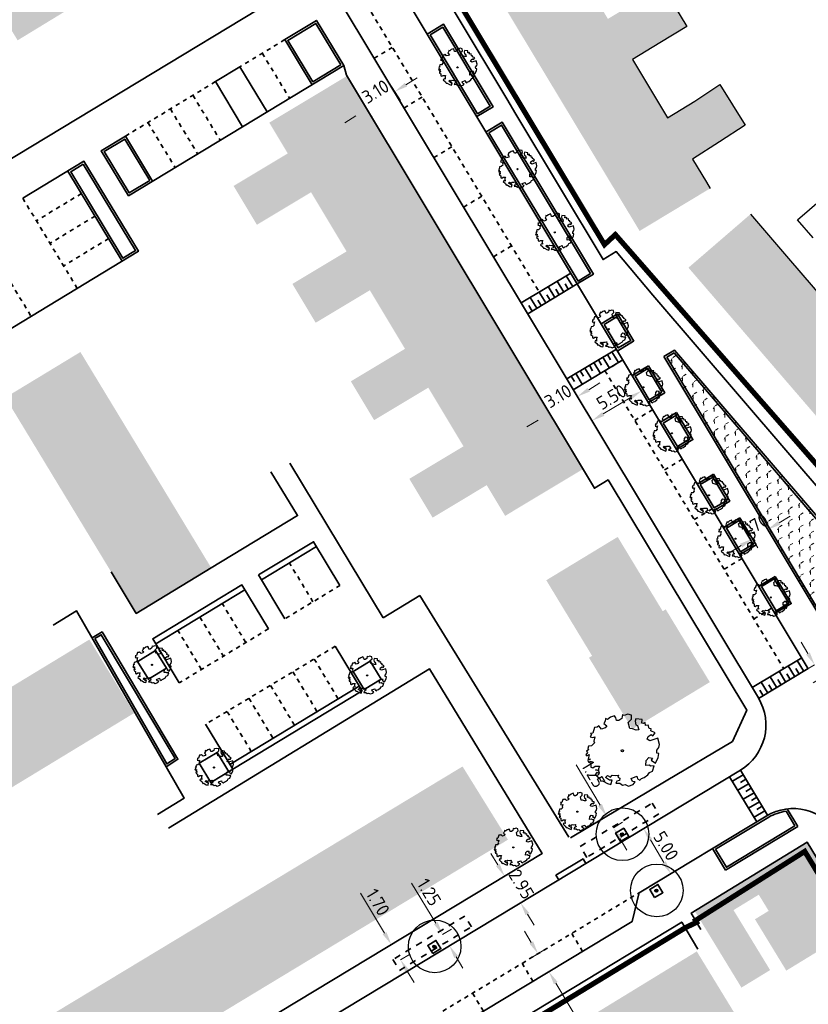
# Model space of a CAD drawing. Header units: metres. Extents: x 133860 to 134314, y 432787 to 433419.
# Tile 5 of 25: x 134180 to 134255, y 432885 to 432979. Entities that reach past the tile are written whole.
import ezdxf

# ---------------------------------------------------------------- set-up
doc = ezdxf.new("R2010")
doc.units = ezdxf.units.M
doc.linetypes.add('ACAD_ISO02W100', pattern=[15, 12, -3])
doc.linetypes.add('XX-HIDDEN', pattern=[4, 2, -2])
doc.layers.get('DEFPOINTS').update_dxf_attribs({"color": 201, "lineweight": 0})
for name, color, linetype in [('4101', 8, 'Continuous'), ('4102', 8, 'Continuous'), ('4111', 8, 'Continuous'), ('B-XX-AL-ARC-bebouwing', 254, 'Continuous')]:
    doc.layers.add(name, color=color, linetype=linetype)
for name, color, linetype, lineweight in [('B-WE-GR-BOOM-S', 90, 'Continuous', 25), ('B-WE-KG-WERKGRENS-G', 7, 'XX-WERKGRENS', 35), ('N-XX-GR-BEPLANTING-A-200', 92, 'Continuous', 18), ('N-XX-GR-BOOM-S', 90, 'Continuous', 25), ('N-XX-GR-HAAG-G', 90, 'GR-HAAG1', 35), ('N-XX-VH-KANTOPSLUITING_ACHTERKANTBAND-G', 50, 'Continuous', 35), ('N-XX-VH-MATERIAALGRENS-G', 7, 'XX-HIDDEN', 35), ('X-XX-AL-M', 7, 'Continuous', 18)]:
    doc.layers.add(name, color=color, linetype=linetype, lineweight=lineweight)
doc.styles.add('NLCS-ISO-M500-T25', font='NLCS-ISO.ttf', dxfattribs={"height": 1.25})
doc.linetypes.add('GR-HAAG1', pattern='A,6,[176,NLCS.shx,S=0.125,R=0,X=0,Y=0],-2', length=8)
doc.linetypes.add('XX-WERKGRENS', pattern='A,0,[137,NLCS.SHX,S=0.5,R=0,X=0,Y=0],-30', length=30)
doc.dimstyles.new('NLCS-M500-T25-PIJL_L2_H1', dxfattribs={"dimscale": 0.5, "dimtxt": 2.5, "dimasz": 2.5, "dimexe": 2, "dimexo": 2, "dimgap": 0.7, "dimtad": 1, "dimzin": 0, "dimdsep": 46, "dimtxsty": 'NLCS-ISO-M500-T25', "dimcen": 2.5, "dimdle": 2, "dimclrd": 256, "dimclre": 256, "dimclrt": 7, "dimadec": 1, "dimazin": 0, "dimtfac": 1, "dimtdec": 3, "dimtofl": 0, "dimtmove": 0, "dimatfit": 3, "dimfxl": 2, "dimfxlon": 1, "dimtfillclr": 256, "dimtolj": 1, "dimtzin": 0, "dimlwd": -1, "dimlwe": -1, "dimarcsym": 0})

# ---------------------------------------------------------------- blocks, each defined once
blk = doc.blocks.new('*D88')
at = {"layer": 'DEFPOINTS', "color": 0, "transparency": 16777216}
for p in [(134228.227, 432888.973), (134230.773, 432888.173), (134229.26, 432887.26)]:
    blk.add_point(p, dxfattribs=at)
at = {"layer": 'X-XX-AL-M', "transparency": 16777216}
for p, q in [((134229.095, 432890.956), (134228.45, 432892.027)), ((134229.084, 432889.49), (134230.597, 432890.402)), ((134230.116, 432887.777), (134231.63, 432888.689)), ((134231.418, 432887.102), (134235.628, 432880.12))]:
    blk.add_line(p, q, dxfattribs=at)
for points in [[(134229.274, 432891.064), (134228.917, 432890.848), (134229.741, 432889.885)], [(134231.597, 432887.21), (134231.24, 432886.995), (134230.773, 432888.173)]]:
    blk.add_solid(points, dxfattribs=at)
at = {"layer": 'X-XX-AL-M', "color": 7, "transparency": 16777216, "insert": (134235.572, 432882.1), "char_height": 1.25, "attachment_point": 5, "rotation": 301.08305, "style": 'NLCS-ISO-M500-T25'}
blk.add_mtext('\\A1;2.00', dxfattribs=at)
blk = doc.blocks.new('*D89')
at = {"layer": 'DEFPOINTS', "color": 0, "transparency": 16777216}
for p in [(134226.169, 432897.015), (134226.558, 432897.25), (134227.692, 432894.489)]:
    blk.add_point(p, dxfattribs=at)
at = {"layer": 'X-XX-AL-M', "transparency": 16777216}
for p, q in [((134225.913, 432898.32), (134225.267, 432899.391)), ((134226.558, 432897.25), (134227.414, 432897.766)), ((134228.081, 432894.723), (134228.937, 432895.24)), ((134228.726, 432893.653), (134229.372, 432892.582))]:
    blk.add_line(p, q, dxfattribs=at)
for points in [[(134226.091, 432898.428), (134225.734, 432898.213), (134226.558, 432897.25)], [(134228.905, 432893.76), (134228.548, 432893.545), (134228.081, 432894.723)]]:
    blk.add_solid(points, dxfattribs=at)
at = {"layer": 'X-XX-AL-M', "color": 7, "transparency": 16777216, "insert": (134228.155, 432896.49), "char_height": 1.25, "attachment_point": 5, "rotation": 301.08302, "style": 'NLCS-ISO-M500-T25'}
blk.add_mtext('\\A1;2.95', dxfattribs=at)
blk = doc.blocks.new('*D90')
at = {"layer": 'DEFPOINTS', "color": 0, "transparency": 16777216}
for p in [(134237.348, 432900.31), (134242.352, 432897.488), (134239.929, 432896.028)]:
    blk.add_point(p, dxfattribs=at)
at = {"layer": 'X-XX-AL-M', "transparency": 16777216}
for p, q in [((134238.914, 432901.254), (134240.627, 432902.286)), ((134240.416, 432900.7), (134241.706, 432898.558)), ((134241.495, 432896.972), (134243.208, 432898.004))]:
    blk.add_line(p, q, dxfattribs=at)
for points in [[(134240.594, 432900.807), (134240.237, 432900.592), (134239.77, 432901.77)], [(134241.885, 432898.666), (134241.528, 432898.451), (134242.352, 432897.488)]]:
    blk.add_solid(points, dxfattribs=at)
at = {"layer": 'X-XX-AL-M', "color": 7, "transparency": 16777216, "insert": (134241.902, 432900.122), "char_height": 1.25, "attachment_point": 5, "rotation": 301.08321, "style": 'NLCS-ISO-M500-T25'}
blk.add_mtext('\\A1;5.00', dxfattribs=at)
blk = doc.blocks.new('SGR-BOOM_06')
at = {"linetype": 'Continuous', "flags": 128}
blk.add_lwpolyline([(2.7, 3.52), (2.53, 3.94), (2.2, 4.06), (1.94, 4.52), (1.27, 4.69), (0.86, 4.52), (1.11, 4.27), (1.06, 3.81), (0.23, 3.98), (0.35, 4.32), (0.18, 4.69), (-0.15, 4.61), (-0.49, 4.69), (-1.15, 4.65), (-1.49, 4.48), (-1.95, 4.57), (-2.54, 4.11), (-2.12, 3.9), (-1.99, 3.64), (-1.58, 3.44), (-1.99, 2.89), (-2.54, 2.77), (-2.92, 3.1), (-2.62, 3.22), (-2.87, 3.86), (-3.63, 3.43), (-4, 3.02), (-3.79, 2.85), (-4, 2.51), (-4.42, 2.35), (-4.72, 2.05), (-5.01, 1.21), (-3.88, 0.92), (-3.71, 0.54), (-4, 0.29), (-4.51, 0.29), (-4.6, 0.56), (-5.09, 0.38), (-4.76, -0.17), (-4.93, -0.38), (-4.72, -0.54), (-4.88, -1.01), (-4.53, -1.18), (-4.72, -1.55), (-4.42, -1.59), (-4.29, -1.71), (-4.62, -2.11), (-3.92, -2.68), (-3.67, -2.43), (-3.46, -1.97), (-3.63, -1.76), (-3.42, -1.17), (-3.12, -1.34), (-2.79, -1.76), (-2.5, -2.01), (-2.79, -2.81), (-3.42, -2.93), (-3.67, -3.39), (-3.33, -3.77), (-2.83, -3.9), (-2.77, -4.02), (-2.71, -4.15), (-2.33, -3.73), (-1.83, -3.73), (-1.57, -3.9), (-1.7, -4.27), (-1.7, -4.61), (-1.15, -4.74), (-0.61, -4.69), (-0.49, -4.94), (-0.23, -4.65), (0.1, -4.48), (-0.06, -4.01), (0.27, -3.9), (0.77, -4.02), (0.86, -4.61), (1.15, -4.57), (1.44, -4.74), (2.07, -4.23), (2.37, -4.36), (2.32, -4.15), (2.66, -3.98), (2.41, -3.73), (2.11, -3.64), (2.57, -3.23), (2.62, -2.98), (3.16, -2.85), (3.54, -3.06), (3.79, -2.81), (3.77, -2.63), (4.12, -2.63), (4.12, -2.39), (4.46, -2.26), (4.46, -2.05), (4.08, -2.05), (4.54, -1.59), (4.25, -1.42), (4.63, -1.55), (4.75, -1.26), (4.54, -0.92), (4.84, -0.46), (4.67, -0.25), (4.25, -0.25), (3.75, 0.08), (4.08, 0.29), (4.38, 0.84), (4.54, 0.59), (4.88, 0.71), (4.67, 1.43), (4.71, 1.89), (4.5, 1.97), (4.16, 2.64), (3.83, 3.01), (3.37, 2.6), (3.66, 2.43), (3.91, 1.8), (3.54, 1.72), (3.33, 2.14), (2.99, 2.05), (2.66, 2.31), (2.24, 2.51), (2.45, 2.68), (2.32, 2.93), (2.53, 3.18), (2.87, 3.06), (3.16, 3.23)], close=True, dxfattribs=at)
blk.add_circle((0, 0), 0.15)
blk = doc.blocks.new('SGR-BOOM_KROON-SO')
at = {"ltscale": 0.1}
h = blk.add_hatch(color=256, dxfattribs=at)
edge = h.paths.add_edge_path()
edge.add_arc((0, 0), 0.15, 0, 360)
for radius in [2.5, 0.045]:
    blk.add_circle((0.04, 0.02), radius)
blk.add_circle((0, 0), 0.15, dxfattribs=at)
blk = doc.blocks.new('*D100')
at = {"layer": 'DEFPOINTS', "color": 0, "transparency": 16777216}
for p in [(134256.039, 432917.344), (134256.746, 432916.136), (134256.76, 432916.144)]:
    blk.add_point(p, dxfattribs=at)
at = {"layer": 'X-XX-AL-M', "transparency": 16777216}
for p, q in [((134255.381, 432918.407), (134254.737, 432919.479)), ((134256.025, 432917.336), (134255.168, 432916.821)), ((134256.746, 432916.136), (134255.889, 432915.621)), ((134257.39, 432915.064), (134259.746, 432911.143))]:
    blk.add_line(p, q, dxfattribs=at)
for points in [[(134255.56, 432918.515), (134255.203, 432918.3), (134256.025, 432917.336)], [(134257.568, 432915.172), (134257.211, 432914.957), (134256.746, 432916.136)]]:
    blk.add_solid(points, dxfattribs=at)
at = {"layer": 'X-XX-AL-M', "color": 7, "transparency": 16777216, "insert": (134259.726, 432913.07), "char_height": 1.25, "attachment_point": 5, "rotation": 300.99928, "style": 'NLCS-ISO-M500-T25'}
blk.add_mtext('\\A1;1.40', dxfattribs=at)
blk = doc.blocks.new('*D105')
at = {"layer": 'DEFPOINTS', "color": 0, "transparency": 16777216}
for p in [(134250.387, 432932.133), (134248.933, 432931.26), (134250.116, 432929.29)]:
    blk.add_point(p, dxfattribs=at)
at = {"layer": 'X-XX-AL-M', "transparency": 16777216}
for p, q in [((134252.641, 432930.806), (134253.713, 432931.45)), ((134251.055, 432931.02), (134252.084, 432929.306)), ((134249.601, 432930.147), (134250.63, 432928.433)), ((134249.044, 432928.646), (134247.972, 432928.003))]:
    blk.add_line(p, q, dxfattribs=at)
for points in [[(134252.534, 432930.985), (134252.749, 432930.628), (134251.57, 432930.163)], [(134248.937, 432928.825), (134249.151, 432928.468), (134250.116, 432929.29)]]:
    blk.add_solid(points, dxfattribs=at)
at = {"layer": 'X-XX-AL-M', "color": 7, "transparency": 16777216, "insert": (134250.341, 432930.562), "char_height": 1.25, "attachment_point": 5, "rotation": 30.97949, "style": 'NLCS-ISO-M500-T25'}
blk.add_mtext('\\A1;1.70', dxfattribs=at)
blk = doc.blocks.new('*D108')
at = {"layer": 'DEFPOINTS', "color": 0, "transparency": 16777216}
for p in [(134233.764, 432942.332), (134230.822, 432941.209), (134231.107, 432940.735)]:
    blk.add_point(p, dxfattribs=at)
at = {"layer": 'X-XX-AL-M', "transparency": 16777216}
for p, q in [((134233.479, 432942.805), (134232.964, 432943.662)), ((134234.551, 432943.449), (134235.622, 432944.093)), ((134230.822, 432941.209), (134230.307, 432942.066)), ((134229.751, 432940.565), (134228.679, 432939.921))]:
    blk.add_line(p, q, dxfattribs=at)
for points in [[(134234.444, 432943.628), (134234.658, 432943.27), (134233.479, 432942.805)], [(134229.643, 432940.743), (134229.858, 432940.386), (134230.822, 432941.209)]]:
    blk.add_solid(points, dxfattribs=at)
at = {"layer": 'X-XX-AL-M', "color": 7, "transparency": 16777216, "insert": (134231.649, 432942.843), "char_height": 1.25, "attachment_point": 5, "rotation": 30.99928, "style": 'NLCS-ISO-M500-T25'}
blk.add_mtext('\\A1;3.10', dxfattribs=at)
blk = doc.blocks.new('*D109')
at = {"layer": 'DEFPOINTS', "color": 0, "transparency": 16777216}
for p in [(134214.767, 432973.949), (134212.134, 432972.312), (134216.125, 432971.765)]:
    blk.add_point(p, dxfattribs=at)
at = {"layer": 'X-XX-AL-M', "transparency": 16777216}
for p, q in [((134215.597, 432972.614), (134216.653, 432970.915)), ((134217.187, 432972.425), (134218.248, 432973.084)), ((134212.964, 432970.977), (134214.02, 432969.278)), ((134212.43, 432969.468), (134211.369, 432968.808))]:
    blk.add_line(p, q, dxfattribs=at)
for points in [[(134217.077, 432972.601), (134217.297, 432972.248), (134216.125, 432971.765)], [(134212.32, 432969.645), (134212.54, 432969.291), (134213.492, 432970.128)]]:
    blk.add_solid(points, dxfattribs=at)
at = {"layer": 'X-XX-AL-M', "color": 7, "transparency": 16777216, "insert": (134214.294, 432971.774), "char_height": 1.25, "attachment_point": 5, "rotation": 31.86737, "style": 'NLCS-ISO-M500-T25'}
blk.add_mtext('\\A1;3.10', dxfattribs=at)
blk = doc.blocks.new('*D110')
at = {"layer": 'DEFPOINTS', "color": 0, "transparency": 16777216}
for p in [(134239.576, 432943.338), (134240.22, 432942.266), (134235.506, 432939.433)]:
    blk.add_point(p, dxfattribs=at)
at = {"layer": 'X-XX-AL-M', "transparency": 16777216}
for p, q in [((134239.705, 432943.123), (134239.061, 432944.195)), ((134235.933, 432941.149), (134238.504, 432942.694)), ((134234.991, 432940.29), (134234.346, 432941.362))]:
    blk.add_line(p, q, dxfattribs=at)
for points in [[(134238.397, 432942.873), (134238.612, 432942.515), (134239.576, 432943.338)], [(134235.826, 432941.327), (134236.04, 432940.97), (134234.862, 432940.505)]]:
    blk.add_solid(points, dxfattribs=at)
at = {"layer": 'X-XX-AL-M', "color": 7, "transparency": 16777216, "insert": (134236.717, 432942.757), "char_height": 1.25, "attachment_point": 5, "rotation": 30.99928, "style": 'NLCS-ISO-M500-T25'}
blk.add_mtext('\\A1;5.50', dxfattribs=at)
blk = doc.blocks.new('*D226')
at = {"layer": 'DEFPOINTS', "color": 0, "transparency": 16777216}
for p in [(134235.772, 432902.633), (134236.27, 432902.93), (134236.412, 432901.559)]:
    blk.add_point(p, dxfattribs=at)
at = {"layer": 'X-XX-AL-M', "transparency": 16777216}
for p, q in [((134235.631, 432904.004), (134233.353, 432907.827)), ((134236.27, 432902.93), (134237.129, 432903.442)), ((134236.91, 432901.856), (134237.769, 432902.368)), ((134237.55, 432900.783), (134238.19, 432899.709))]:
    blk.add_line(p, q, dxfattribs=at)
for points in [[(134235.81, 432904.111), (134235.452, 432903.897), (134236.27, 432902.93)], [(134237.729, 432900.889), (134237.371, 432900.676), (134236.91, 432901.856)]]:
    blk.add_solid(points, dxfattribs=at)
at = {"layer": 'X-XX-AL-M', "color": 7, "transparency": 16777216, "insert": (134235.009, 432906.951), "char_height": 1.25, "attachment_point": 5, "rotation": 300.79054, "style": 'NLCS-ISO-M500-T25'}
blk.add_mtext('\\A1;1.25', dxfattribs=at)
blk = doc.blocks.new('*D227')
at = {"layer": 'DEFPOINTS', "color": 0, "transparency": 16777216}
for p in [(134215.795, 432890.762), (134215.795, 432890.762), (134216.672, 432889.305)]:
    blk.add_point(p, dxfattribs=at)
at = {"layer": 'X-XX-AL-M', "transparency": 16777216}
for p, q in [((134215.151, 432891.833), (134212.857, 432895.646)), ((134215.795, 432890.762), (134216.652, 432891.277)), ((134216.672, 432889.305), (134217.529, 432889.821)), ((134217.316, 432888.234), (134217.961, 432887.163))]:
    blk.add_line(p, q, dxfattribs=at)
for points in [[(134215.33, 432891.94), (134214.972, 432891.725), (134215.795, 432890.762)], [(134217.495, 432888.341), (134217.138, 432888.127), (134216.672, 432889.305)]]:
    blk.add_solid(points, dxfattribs=at)
at = {"layer": 'X-XX-AL-M', "color": 7, "transparency": 16777216, "insert": (134214.517, 432894.778), "char_height": 1.25, "attachment_point": 5, "rotation": 301.03224, "style": 'NLCS-ISO-M500-T25'}
blk.add_mtext('\\A1;1.70', dxfattribs=at)
blk = doc.blocks.new('*D229')
at = {"layer": 'DEFPOINTS', "color": 0, "transparency": 16777216}
for p in [(134220.67, 432891.715), (134220.67, 432891.715), (134221.315, 432890.645)]:
    blk.add_point(p, dxfattribs=at)
at = {"layer": 'X-XX-AL-M', "transparency": 16777216}
for p, q in [((134220.024, 432892.786), (134217.727, 432896.597)), ((134220.67, 432891.715), (134221.526, 432892.231)), ((134221.315, 432890.645), (134222.171, 432891.161)), ((134221.96, 432889.574), (134222.606, 432888.504))]:
    blk.add_line(p, q, dxfattribs=at)
for points in [[(134220.203, 432892.893), (134219.846, 432892.678), (134220.67, 432891.715)], [(134222.139, 432889.682), (134221.782, 432889.467), (134221.315, 432890.645)]]:
    blk.add_solid(points, dxfattribs=at)
at = {"layer": 'X-XX-AL-M', "color": 7, "transparency": 16777216, "insert": (134219.388, 432895.73), "char_height": 1.25, "attachment_point": 5, "rotation": 301.08302, "style": 'NLCS-ISO-M500-T25'}
blk.add_mtext('\\A1;1.25', dxfattribs=at)

msp = doc.modelspace()

# ---------------------------------------------------------------- hatches: boundary and pattern name
at = {"layer": 'B-XX-AL-ARC-bebouwing'}
h = msp.add_hatch(color=256, dxfattribs=at)
h.dxf.hatch_style = 1
h.paths.add_polyline_path([(134233.007, 432984.27), (134235.618, 432985.845), (134238.187, 432987.395), (134237.093, 432989.21), (134235.864, 432991.248), (134233.295, 432989.699), (134234.457, 432987.772), (134231.845, 432986.197), (134229.103, 432990.744), (134226.294, 432995.402), (134223.521, 433000), (134223.484, 433000.061), (134223.295, 433000.375), (134220.929, 433004.298), (134214.23, 433000.258), (134214.386, 433000), (134216.785, 432996.021), (134219.595, 432991.362), (134222.404, 432986.704), (134225.213, 432982.045), (134228.022, 432977.387), (134230.832, 432972.728), (134233.641, 432968.07), (134236.45, 432963.412), (134239.393, 432958.531), (134246.092, 432962.571), (134245.74, 432963.154), (134244.412, 432965.357), (134246.979, 432967.006), (134249.43, 432968.58), (134248.22, 432970.51), (134247.01, 432972.44), (134244.655, 432970.859), (134242.043, 432969.284), (134240.34, 432972.11), (134238.705, 432974.82), (134241.317, 432976.395), (134243.886, 432977.944), (134242.711, 432979.893), (134241.563, 432981.798), (134238.994, 432980.248), (134236.382, 432978.672)])
h = msp.add_hatch(color=256, dxfattribs=at)
h.dxf.hatch_style = 1
h.paths.add_polyline_path([(134181.161, 432986.648), (134176.069, 432983.545), (134180.278, 432976.638), (134185.37, 432979.741)])
h = msp.add_hatch(color=256, dxfattribs=at)
h.dxf.hatch_style = 1
h.paths.add_polyline_path([(134214.429, 432968.442), (134211.553, 432973.233), (134204.549, 432969.029), (134204.196, 432968.817), (134205.951, 432965.894), (134200.807, 432962.806), (134201.94, 432960.918)])
h = msp.add_hatch(color=256, dxfattribs=at)
h.dxf.hatch_style = 1
h.paths.add_polyline_path([(134217.222, 432963.789), (134214.429, 432968.442), (134201.94, 432960.918), (134203.019, 432959.118), (134208.164, 432962.207), (134209.865, 432959.374)])
h = msp.add_hatch(color=256, dxfattribs=at)
h.dxf.hatch_style = 1
h.paths.add_polyline_path([(134217.222, 432963.789), (134209.865, 432959.374), (134211.538, 432956.587), (134206.394, 432953.499), (134207.5, 432951.656), (134220.001, 432959.16)])
h = msp.add_hatch(color=256, dxfattribs=at)
h.dxf.hatch_style = 1
h.paths.add_polyline_path([(134291.081, 432917.027), (134292.631, 432915.229), (134294.904, 432917.187), (134293.354, 432918.986), (134291.966, 432920.596), (134289.693, 432918.637), (134287.383, 432916.646), (134285.247, 432919.124), (134281.724, 432923.211), (134284.034, 432925.202), (134285.552, 432923.442), (134287.824, 432925.4), (134286.306, 432927.161), (134284.886, 432928.809), (134282.614, 432926.85), (134280.304, 432924.858), (134278.2, 432927.299), (134276.161, 432929.664), (134278.472, 432931.655), (134280.745, 432933.613), (134279.26, 432935.336), (134277.807, 432937.022), (134275.534, 432935.063), (134273.224, 432933.072), (134271.153, 432935.474), (134269.082, 432937.877), (134271.393, 432939.868), (134273.665, 432941.826), (134272.212, 432943.512), (134270.727, 432945.235), (134268.455, 432943.276), (134266.145, 432941.284), (134264.107, 432943.649), (134260.583, 432947.737), (134257.06, 432951.824), (134253.536, 432955.912), (134249.915, 432960.113), (134244.034, 432955.043), (134247.655, 432950.842), (134251.179, 432946.755), (134254.702, 432942.667), (134258.225, 432938.58), (134261.749, 432934.492), (134265.273, 432930.404), (134268.796, 432926.317), (134272.32, 432922.229), (134275.843, 432918.142), (134279.366, 432914.054), (134282.889, 432909.967), (134286.52, 432905.755), (134288.903, 432907.809), (134290.386, 432906.088), (134293.662, 432908.912), (134292.17, 432910.643), (134292.392, 432910.835), (134288.771, 432915.036)])
h = msp.add_hatch(color=256, dxfattribs=at)
h.dxf.hatch_style = 1
h.paths.add_polyline_path([(134220.001, 432959.16), (134207.5, 432951.656), (134208.607, 432949.812), (134213.751, 432952.9), (134215.424, 432950.114), (134222.781, 432954.53)])
h = msp.add_hatch(color=256, dxfattribs=at)
h.dxf.hatch_style = 1
h.paths.add_polyline_path([(134225.555, 432949.909), (134222.781, 432954.53), (134215.424, 432950.114), (134217.092, 432947.335), (134211.948, 432944.247), (134213.055, 432942.403)])
h = msp.add_hatch(color=256, dxfattribs=at)
h.dxf.hatch_style = 1
h.paths.add_polyline_path([(134225.555, 432949.909), (134213.055, 432942.403), (134214.161, 432940.56), (134219.305, 432943.649), (134220.983, 432940.854), (134228.34, 432945.27)])
h = msp.add_hatch(color=256, dxfattribs=at)
h.dxf.hatch_style = 1
h.paths.add_polyline_path([(134189.392, 432941.843), (134186.244, 432947.033), (134179.118, 432942.711), (134182.266, 432937.52)])
h = msp.add_hatch(color=256, dxfattribs=at)
h.dxf.hatch_style = 1
h.paths.add_polyline_path([(134231.114, 432940.649), (134228.34, 432945.27), (134220.983, 432940.854), (134222.651, 432938.076), (134219.95, 432936.454), (134217.507, 432934.987), (134218.613, 432933.144)])
h = msp.add_hatch(color=256, dxfattribs=at)
h.dxf.hatch_style = 1
h.paths.add_polyline_path([(134192.463, 432936.78), (134189.392, 432941.843), (134182.266, 432937.52), (134185.337, 432932.458)])
h = msp.add_hatch(color=256, dxfattribs=at)
h.dxf.hatch_style = 1
h.paths.add_polyline_path([(134233.971, 432935.891), (134231.114, 432940.649), (134218.613, 432933.144), (134219.72, 432931.301), (134222.163, 432932.768), (134224.863, 432934.39), (134226.614, 432931.474)])
h = msp.add_hatch(color=256, dxfattribs=at)
h.dxf.hatch_style = 1
h.paths.add_polyline_path([(134195.533, 432931.718), (134192.463, 432936.78), (134185.337, 432932.458), (134188.408, 432927.396)])
h = msp.add_hatch(color=256, dxfattribs=at)
h.dxf.hatch_style = 1
h.paths.add_polyline_path([(134198.682, 432926.527), (134195.533, 432931.718), (134188.408, 432927.396), (134191.556, 432922.205)])
h = msp.add_hatch(color=256, dxfattribs=at)
h.dxf.hatch_style = 1
h.paths.add_polyline_path([(134237.307, 432929.472), (134230.522, 432925.357), (134234.876, 432918.176), (134234.924, 432918.097), (134241.639, 432922.326), (134241.585, 432922.417)])
h = msp.add_hatch(color=256, dxfattribs=at)
h.dxf.hatch_style = 1
h.paths.add_polyline_path([(134241.873, 432922.592), (134241.585, 432922.417), (134241.639, 432922.326), (134234.924, 432918.097), (134234.876, 432918.176), (134234.582, 432917.998), (134238.697, 432911.212), (134246.065, 432915.68)])
h = msp.add_hatch(color=256, dxfattribs=at)
h.dxf.hatch_style = 1
h.paths.add_polyline_path([(134187.101, 432919.729), (134181.892, 432916.566), (134186.137, 432909.575), (134191.346, 432912.738)])
h = msp.add_hatch(color=256, dxfattribs=at)
h.dxf.hatch_style = 1
h.paths.add_polyline_path([(134181.892, 432916.566), (134176.811, 432913.48), (134181.056, 432906.489), (134186.137, 432909.575)])
h = msp.add_hatch(color=256, dxfattribs=at)
h.dxf.hatch_style = 1
h.paths.add_polyline_path([(134176.811, 432913.48), (134171.73, 432910.395), (134175.975, 432903.404), (134181.056, 432906.489)])
h = msp.add_hatch(color=256, dxfattribs=at)
h.dxf.hatch_style = 1
h.paths.add_polyline_path([(134222.566, 432907.669), (134217.404, 432904.553), (134221.639, 432897.549), (134226.883, 432900.719)])
h = msp.add_hatch(color=256, dxfattribs=at)
h.dxf.hatch_style = 1
h.paths.add_polyline_path([(134221.639, 432897.549), (134217.404, 432904.553), (134212.286, 432901.464), (134216.523, 432894.456)])
h = msp.add_hatch(color=256, dxfattribs=at)
h.dxf.hatch_style = 1
h.paths.add_polyline_path([(134212.286, 432901.464), (134207.168, 432898.375), (134211.407, 432891.363), (134216.523, 432894.456)])
h = msp.add_hatch(color=256, dxfattribs=at)
h.dxf.hatch_style = 1
h.paths.add_polyline_path([(134255.327, 432900.458), (134244.635, 432893.93), (134244.763, 432893.72), (134249.069, 432886.666), (134251.795, 432888.33), (134248.317, 432894.027), (134250.717, 432895.492), (134251.657, 432893.953), (134250.355, 432893.158), (134253.333, 432888.279), (134260.202, 432892.473), (134260.017, 432892.777)])
h = msp.add_hatch(color=256, dxfattribs=at)
h.dxf.hatch_style = 1
h.paths.add_polyline_path([(134207.168, 432898.375), (134202.05, 432895.286), (134206.291, 432888.27), (134211.407, 432891.363)])
h = msp.add_hatch(color=256, dxfattribs=at)
h.dxf.hatch_style = 1
h.paths.add_polyline_path([(134202.05, 432895.286), (134196.931, 432892.196), (134201.175, 432885.177), (134206.291, 432888.27)])
h = msp.add_hatch(color=256, dxfattribs=at)
h.dxf.hatch_style = 1
h.paths.add_polyline_path([(134196.931, 432892.196), (134191.813, 432889.107), (134196.059, 432882.084), (134201.175, 432885.177)])
h = msp.add_hatch(color=256, dxfattribs=at)
h.dxf.hatch_style = 1
h.paths.add_polyline_path([(134254.657, 432874.021), (134253.201, 432876.412), (134249.13, 432883.065), (134244.827, 432890.104), (134239.627, 432886.924), (134234.555, 432883.823), (134229.483, 432880.722), (134224.411, 432877.621), (134219.34, 432874.52), (134214.268, 432871.419), (134218.572, 432864.38), (134213.548, 432861.309), (134217.645, 432854.672), (134222.641, 432857.726), (134224.101, 432855.338), (134229.171, 432858.438), (134234.244, 432861.54), (134239.317, 432864.642), (134244.389, 432867.743), (134249.459, 432870.843)])
h = msp.add_hatch(color=256, dxfattribs=at)
h.dxf.hatch_style = 1
h.paths.add_polyline_path([(134191.813, 432889.107), (134186.695, 432886.018), (134190.943, 432878.991), (134196.059, 432882.084)])
h = msp.add_hatch(color=256, dxfattribs=at)
h.dxf.hatch_style = 1
h.paths.add_polyline_path([(134186.695, 432886.018), (134181.577, 432882.929), (134185.827, 432875.898), (134190.943, 432878.991)])
at = {"layer": 'N-XX-GR-BEPLANTING-A-200'}
h = msp.add_hatch(dxfattribs=at)
h.set_pattern_fill('AGR-BEPLANTING_SOORT_01', color=256, scale=0.2, angle=-29.48188, pattern_type=2)
h.set_pattern_definition([(30.5181216, (0, 0), (-0.0104419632, 1.1546531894), [0.288676, -0.866026]), (90.5181216, (0, 0), (-1.0051799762, 0.5682835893), [0.288676, -0.866026]), (240.5181216, (0, 0), (0.010441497, -1.1546531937), [0.25, -1.75])])
h.paths.add_polyline_path([(134242.839, 432947.057), (134241.799, 432946.433), (134258.418, 432918.774), (134264.16, 432922.224), (134256.099, 432931.587)])

# ---------------------------------------------------------------- linework, layer by layer
at = {"layer": '4101'}
for points in [[(134242.711, 432979.893), (134243.886, 432977.944), (134241.317, 432976.395)], [(134238.705, 432974.82), (134240.34, 432972.11)], [(134240.34, 432972.11), (134242.043, 432969.284)], [(134244.655, 432970.859), (134247.01, 432972.44), (134248.22, 432970.51)], [(134248.22, 432970.51), (134249.43, 432968.58), (134246.979, 432967.006)], [(134244.412, 432965.357), (134245.74, 432963.154)], [(134245.74, 432963.154), (134246.092, 432962.571)], [(134249.915, 432960.113), (134253.536, 432955.912)], [(134253.536, 432955.912), (134257.06, 432951.824)]]:
    msp.add_lwpolyline(points, dxfattribs=at)
at = {"layer": '4102'}
msp.add_lwpolyline([(134255.874, 432957.871), (134254.405, 432959.575), (134256.685, 432961.54), (134258.154, 432959.836)], dxfattribs=at)
at = {"layer": '4111'}
for points in [[(134241.317, 432976.395), (134238.705, 432974.82)], [(134242.043, 432969.284), (134244.655, 432970.859)], [(134246.979, 432967.006), (134244.412, 432965.357)]]:
    msp.add_lwpolyline(points, dxfattribs=at)
at = {"layer": 'B-WE-KG-WERKGRENS-G', "linetype": 'ACAD_ISO02W100', "ltscale": 0.2, "const_width": 0.5, "flags": 128}
msp.add_lwpolyline([(133876.119, 433170.393), (133877.601, 433171.792), (133886.823, 433158.862), (133877.946, 433152.192), (133905.866, 433113.146), (133909.714, 433104.864), (133925.215, 433080.405), (133929.948, 433077.023), (133960.91, 433027.75), (133993.38, 433046.759), (134012.691, 433058.563), (134011.841, 433058.277), (134028.125, 433067.541), (134027.375, 433068.849), (134030.06, 433070.532), (134094.013, 432964.89), (134091.108, 432963.131), (134090.481, 432964.163), (134087.559, 432962.387), (134088.413, 432961.012), (134077.63, 432949.53), (134078.824, 432947.621), (134057.722, 432935.011), (134066.81, 432919.871), (134071.968, 432925.868), (134089.993, 432936.255), (134089.828, 432936.526), (134105.835, 432946.078), (134108.265, 432945.632), (134160.348, 432859.973), (134159.989, 432857.745), (134144.013, 432847.922), (134143.712, 432847.181), (134143.712, 432847.181), (134125.745, 432836.425), (134112.574, 432828.259), (134111.172, 432829.463), (134106.776, 432825.214), (134107.813, 432824.152), (134105.604, 432821.255), (134122.744, 432796.236), (134123.883, 432796.885), (134132.076, 432787.735), (134133.141, 432788.699), (134135.653, 432790.291), (134137.641, 432790.089), (134146.495, 432795.532), (134128.036, 432825.414), (134167.744, 432849.325), (134181.483, 432826.755), (134184.931, 432828.731), (134220.703, 432851.248), (134220.703, 432851.248), (134208.544, 432870.966), (134243.719, 432892.344), (134244.801, 432892.868), (134244.702, 432893.039), (134255.087, 432899.603), (134259.849, 432891.768), (134259.849, 432891.768), (134271.831, 432873.596), (134283.708, 432881.402), (134278.548, 432889.497), (134289.255, 432898.638), (134237.086, 432958.184), (134236.053, 432957.231), (134176.814, 433055.649), (134176.596, 433057.613), (134184.443, 433067.451, 0.285341), (134187.793, 433121.123), (134182.407, 433130.652), (134178.658, 433139.514), (134131.008, 433218.593), (134131.184, 433220.239), (134137.991, 433224.332), (134139.16, 433224.558), (134147.057, 433229.244), (134167.516, 433242.252), (134166.906, 433244.94), (134170.758, 433255.827), (134123.531, 433334.918), (134124.125, 433338.316), (134075.594, 433418.255), (134070.69, 433410.108), (134069.726, 433406.115), (134069.585, 433403.493), (134070.514, 433401.991), (134066.97, 433398.118), (134064.196, 433396.052), (134062.557, 433394.861), (134060.862, 433393.544), (134055.746, 433389.219), (134055.62, 433385.638), (134058.821, 433380.453), (134060.176, 433379.677), (134062.477, 433377.628), (134068.493, 433367.239), (134069.718, 433365.583), (134086.166, 433375.661), (134113.988, 433328.809), (134115.761, 433329.788), (134133.828, 433299.857), (134113.768, 433287.824), (134123.045, 433272.178), (134143.074, 433284.053), (134158.161, 433259.191), (134156.58, 433253.71), (134151.403, 433250.669), (134152.916, 433248.117), (134148.779, 433245.664), (134140.868, 433241.112), (134139.795, 433240.371), (134139.721, 433239.669), (134138.546, 433239.024), (134137.939, 433239.2), (134134.418, 433237.066), (134134.437, 433236.567), (134133.261, 433235.921), (134132.558, 433235.995), (134124.156, 433230.674), (134122.947, 433230.929), (134039.96, 433370.22), (134031.347, 433363.971), (134032.232, 433363.571), (134040.705, 433349.507), (134042.959, 433345.177), (134114.625, 433225.07), (134098.399, 433214.922), (134061.859, 433192.69), (134003.35, 433289.641), (133957.003, 433230.386), (133980.382, 433193.5), (133998.156, 433204.411), (133997.717, 433205.125), (134013.217, 433214.905), (134015.369, 433211.187), (133999.827, 433201.688), (134005.138, 433193.038), (134004.433, 433192.603), (134019.821, 433167.873), (133994.289, 433152.336), (133995.197, 433150.879), (133992.315, 433149.042), (133992.402, 433147.598), (133991.415, 433146.979), (133990.828, 433147.269), (133989.676, 433146.546), (133989.631, 433146.146), (133988.275, 433144.923), (133987.514, 433145.298), (133982.75, 433142.305), (133982.554, 433141.37), (133981.416, 433140.645), (133980.772, 433140.986), (133979.607, 433140.244), (133979.409, 433139.299), (133978.245, 433138.557), (133976.957, 433139.297), (133965.146, 433131.906), (133957.722, 433143.515), (133955.914, 433146.774), (133942.349, 433138.295), (133913.168, 433179.354), (133897.868, 433168.512), (133890.989, 433178.624), (133890.167, 433179.801), (133900.911, 433193.564), (133895.27, 433198.414), (133910.184, 433217.825), (133900.154, 433225.259), (133864.317, 433180.57), (133864.317, 433180.57), (133875.618, 433170.924)], format="xyb", dxfattribs=at)
at = {"layer": 'N-XX-GR-HAAG-G', "ltscale": 0.2, "flags": 128}
for points in [[(134210.994, 432974.312), (134208.613, 432978.248), (134205.945, 432976.633), (134208.326, 432972.697)], [(134219.485, 432977.163), (134223.992, 432969.663), (134225.197, 432970.389), (134220.686, 432977.885)], [(134225.073, 432967.864), (134233.537, 432953.778), (134234.735, 432954.498), (134226.273, 432968.585)], [(134192.836, 432963.327), (134190.455, 432967.263), (134188.508, 432966.085), (134190.889, 432962.149)], [(134186.519, 432964.881), (134191.488, 432956.668), (134190.29, 432955.943), (134185.321, 432964.157)], [(134241.971, 432946.536), (134242.665, 432946.953), (134255.947, 432931.457), (134263.854, 432922.273), (134258.487, 432919.048)], [(134241.51, 432943.226), (134240.171, 432945.454), (134238.971, 432944.733), (134240.31, 432942.505)], [(134244.179, 432938.783), (134242.979, 432938.062), (134241.64, 432940.291), (134242.84, 432941.012)], [(134245.158, 432934.436), (134246.488, 432932.222), (134247.688, 432932.943), (134246.358, 432935.157)], [(134250.184, 432928.789), (134248.984, 432928.068), (134247.645, 432930.297), (134248.845, 432931.018)], [(134250.967, 432924.767), (134252.167, 432925.489), (134253.563, 432923.165), (134252.363, 432922.444)], [(134187.627, 432919.822), (134194.453, 432907.919), (134195.242, 432908.426), (134188.232, 432920.182)], [(134237.576, 432900.558), (134237.106, 432901.336), (134237.885, 432901.806), (134238.354, 432901.028)], [(134240.821, 432895.212), (134240.351, 432895.99), (134241.13, 432896.46), (134241.599, 432895.682)], [(134219.725, 432889.902), (134219.255, 432890.68), (134220.034, 432891.15), (134220.503, 432890.372)]]:
    msp.add_lwpolyline(points, close=True, dxfattribs=at)
msp.add_lwpolyline([(134236.017, 432949.649), (134237.358, 432947.417), (134238.559, 432948.138), (134237.217, 432950.37), (134236.017, 432949.649)], dxfattribs=at)
msp.add_lwpolyline([(134246.602, 432899.817), (134247.636, 432898.105), (134254.142, 432902.034), (134253.305, 432903.42, 0.089931), (134251.658, 432902.864)], format="xyb", close=True, dxfattribs=at)
at = {"layer": 'N-XX-VH-KANTOPSLUITING_ACHTERKANTBAND-G'}
for p, q in [((134198.933, 433000.302), (134250.681, 432914.177)), ((134185.046, 432964.224), (134190.222, 432955.668)), ((134232.851, 432954.532), (134228.136, 432951.7)), ((134231.564, 432953.759), (134232.182, 432952.731)), ((134232.421, 432954.274), (134233.039, 432953.246)), ((134233.469, 432953.504), (134228.754, 432950.671)), ((134230.707, 432953.244), (134231.325, 432952.216)), ((134231.445, 432952.988), (134231.754, 432952.473)), ((134232.302, 432953.503), (134232.611, 432952.988)), ((134228.993, 432952.214), (134229.611, 432951.186)), ((134229.73, 432951.957), (134230.039, 432951.443)), ((134229.85, 432952.729), (134230.468, 432951.701)), ((134230.588, 432952.473), (134230.897, 432951.958)), ((134228.873, 432951.442), (134229.182, 432950.928)), ((134237.186, 432947.315), (134232.472, 432944.483)), ((134237.804, 432946.287), (134233.09, 432943.454)), ((134235.472, 432946.285), (134235.781, 432945.771)), ((134235.9, 432946.543), (134236.518, 432945.514)), ((134236.329, 432946.8), (134236.638, 432946.286)), ((134236.758, 432947.058), (134237.376, 432946.029)), ((134234.186, 432945.513), (134234.804, 432944.484)), ((134234.615, 432945.77), (134234.924, 432945.256)), ((134235.043, 432946.028), (134235.661, 432944.999)), ((134238.699, 432944.803), (134240.242, 432945.73)), ((134232.9, 432944.74), (134233.209, 432944.226)), ((134233.329, 432944.998), (134233.947, 432943.969)), ((134233.757, 432945.255), (134234.066, 432944.741)), ((134240.244, 432942.232), (134241.787, 432943.159)), ((134241.366, 432940.359), (134242.909, 432941.286)), ((134242.921, 432937.794), (134244.454, 432938.715)), ((134244.847, 432934.496, 1.381), (134246.421, 432935.441, 1.381)), ((134247.963, 432932.875), (134246.42, 432931.948)), ((134247.37, 432930.365), (134248.913, 432931.293)), ((134203.45, 432925.387), (134208.691, 432928.549)), ((134248.915, 432927.794), (134250.458, 432928.721)), ((134205.685, 432921.693), (134203.166, 432925.858)), ((134250.719, 432924.792, 1.416), (134252.262, 432925.719)), ((134193.4, 432919.325), (134201.878, 432924.439)), ((134218.512, 432923.897), (134215.006, 432921.787)), ((134252.264, 432922.221, 1.416), (134253.807, 432923.148, 1.416)), ((134250.086, 432915.167), (134254.8, 432918)), ((134254.371, 432917.742), (134254.966, 432916.752)), ((134250.702, 432914.138), (134255.418, 432916.971)), ((134252.657, 432916.712), (134253.252, 432915.722)), ((134253.395, 432916.455), (134253.681, 432915.98)), ((134253.514, 432917.227), (134254.109, 432916.237)), ((134254.252, 432916.971), (134254.538, 432916.495)), ((134250.943, 432915.682), (134251.538, 432914.692)), ((134251.68, 432915.425), (134251.966, 432914.949)), ((134251.8, 432916.197), (134252.395, 432915.207)), ((134252.538, 432915.94), (134252.824, 432915.465)), ((134200.432, 432907.869), (134212.73, 432915.311)), ((134250.823, 432914.91), (134251.109, 432914.434)), ((134247.948, 432906.7), (134250.53, 432902.418)), ((134248.207, 432906.272), (134249.234, 432906.891)), ((134248.979, 432906.154), (134249.492, 432906.463)), ((134248.723, 432905.416), (134249.751, 432906.035)), ((134249.239, 432904.559), (134250.267, 432905.179)), ((134249.495, 432905.297), (134250.009, 432905.607)), ((134249.755, 432903.703), (134250.783, 432904.322)), ((134250.011, 432904.441), (134250.525, 432904.75)), ((134250.272, 432902.846), (134251.299, 432903.466)), ((134250.527, 432903.584), (134251.041, 432903.894)), ((134254.417, 432901.966), (134253.404, 432903.642)), ((134239.358, 432895.683), (134251.417, 432902.953)), ((134255.327, 432900.458), (134255.327, 432900.458)), ((134247.568, 432897.83), (134246.328, 432899.885))]:
    msp.add_line(p, q, dxfattribs=at)
at = {"layer": 'N-XX-VH-KANTOPSLUITING_ACHTERKANTBAND-G', "ltscale": 0.3}
for points in [[(134203.682, 433003.076), (134235.405, 432950.279), (134255.426, 432916.958)], [(134207.528, 433003.083), (134215.643, 432989.58), (134216.479, 432988.192), (134221.153, 432980.407), (134222.039, 432978.933), (134226.757, 432971.094), (134227.627, 432969.632), (134235.924, 432955.82), (134237.173, 432956.57), (134240.661, 432952.441)], [(134164.754, 432956.389), (134170.138, 432959.647), (134207.465, 432982.228), (134197.165, 432999.551), (134122.097, 432953.882), (134132.501, 432936.955), (134134.09, 432937.84)], [(134193.11, 432963.259), (134190.522, 432967.537), (134188.233, 432966.152), (134190.821, 432961.874), (134211.269, 432974.244), (134208.681, 432978.522), (134205.67, 432976.701), (134208.258, 432972.423)], [(134223.924, 432969.388), (134225.472, 432970.32), (134220.754, 432978.159), (134219.211, 432977.232)], [(134203.98, 432969.835), (134201.392, 432974.113), (134199.078, 432972.713), (134201.666, 432968.435)], [(134211.269, 432974.244), (134211.529, 432973.319), (134235.094, 432934.099), (134236.402, 432934.885), (134249.575, 432913.012), (134248.234, 432910.038)], [(134233.468, 432953.503), (134235.009, 432954.429), (134226.341, 432968.859), (134224.799, 432967.932)], [(134170.811, 432958.535), (134177.281, 432947.839), (134191.762, 432956.6), (134186.586, 432965.156), (134180.768, 432961.636)], [(134240.661, 432952.441), (134257.502, 432932.793), (134271.052, 432917.055), (134287.155, 432898.591)], [(134237.31, 432947.154), (134238.813, 432948.058)], [(134241.696, 432946.604), (134242.707, 432947.211), (134256.099, 432931.587), (134264.16, 432922.224), (134258.418, 432918.774), (134241.696, 432946.604)], [(134206.152, 432936.464), (134210.873, 432928.651), (134215.006, 432921.786)], [(134204.354, 432935.655), (134206.878, 432931.498), (134198.682, 432926.527), (134191.556, 432922.205), (134189.166, 432926.145)], [(134203.166, 432925.858), (134208.407, 432929.02), (134210.915, 432924.864)], [(134195.643, 432915.607), (134193.116, 432919.795), (134201.594, 432924.91), (134204.119, 432920.744)], [(134218.512, 432923.897), (134232.666, 432900.948)], [(134183.655, 432921.105), (134185.889, 432922.451), (134196.095, 432904.654), (134193.559, 432903.093)], [(134187.356, 432919.893), (134188.301, 432920.457), (134195.513, 432908.362), (134194.384, 432907.637)], [(134191.689, 432917.653), (134193.387, 432918.693), (134194.425, 432916.997), (134192.712, 432915.949), (134191.674, 432917.644)], [(134200.717, 432907.399), (134213.015, 432914.84), (134210.468, 432919.081)], [(134185.68, 432872.607), (134175.327, 432866.366), (134230.118, 432899.396), (134219.407, 432916.955), (134194.609, 432901.815)], [(134198.131, 432911.673), (134200.717, 432907.399), (134198.649, 432906.147), (134197.546, 432907.976), (134199.242, 432908.999), (134200.346, 432907.174)], [(134232.839, 432900.88), (134241.901, 432906.297), (134248.234, 432910.038)], [(134173.832, 432862.02), (134248.976, 432907.32), (134251.558, 432903.038)], [(134247.568, 432897.83), (134254.417, 432901.966)], [(134245.203, 432892.171), (134244.3, 432893.737), (134255.322, 432900.467), (134260.017, 432892.777), (134261.656, 432893.777), (134269.874, 432881.584), (134269.258, 432879.148), (134271.466, 432875.952)], [(134231.702, 432896.906), (134231.444, 432897.334), (134234.013, 432898.883), (134234.271, 432898.455)], [(134207.671, 432876.581), (134207.671, 432876.581), (134210.419, 432875.902), (134238.68, 432892.94), (134239.358, 432895.684)], [(134207.299, 432871.135), (134207.513, 432871.266), (134231.773, 432885.858), (134243.392, 432892.891), (134244.928, 432890.32)]]:
    msp.add_lwpolyline(points, dxfattribs=at)
for points in [[(134235.743, 432949.717), (134237.285, 432950.645), (134238.833, 432948.069), (134237.285, 432950.645)], [(134240.239, 432945.729), (134241.784, 432943.157)], [(134242.909, 432941.286), (134244.254, 432939.046)], [(134244.254, 432939.046), (134244.454, 432938.715)], [(134246.421, 432935.441), (134247.963, 432932.875)], [(134248.913, 432931.293), (134250.458, 432928.721)], [(134252.262, 432925.719), (134253.807, 432923.148)], [(134213.199, 432914.982), (134212.171, 432916.676), (134213.795, 432917.662), (134214.823, 432915.968)]]:
    msp.add_lwpolyline(points, close=True, dxfattribs=at)
at = {"layer": 'N-XX-VH-KANTOPSLUITING_ACHTERKANTBAND-G', "linetype": 'XX-HIDDEN', "ltscale": 0.3}
for points in [[(134240.599, 432904.196), (134241.218, 432903.168), (134234.367, 432899.038), (134233.747, 432900.066)], [(134223.414, 432892.435), (134222.794, 432893.463), (134215.943, 432889.333), (134216.563, 432888.305)]]:
    msp.add_lwpolyline(points, close=True, dxfattribs=at)
at = {"layer": 'N-XX-VH-KANTOPSLUITING_ACHTERKANTBAND-G'}
for centre, start, end in [((134246.395, 432911.602), 301.08304, 30.99928), ((134253.998, 432898.671), 31.52494, 121.08321)]:
    msp.add_arc(centre, 5, start, end, dxfattribs=at)
at = {"layer": 'N-XX-VH-MATERIAALGRENS-G', "ltscale": 0.2}
for p, q in [((134213.056, 432980.679), (134229.85, 432952.729)), ((134205.67, 432976.701), (134201.392, 432974.113)), ((134203.531, 432975.407), (134206.119, 432971.129)), ((134215.889, 432975.965), (134214.175, 432974.935)), ((134199.078, 432972.713), (134190.522, 432967.537)), ((134196.939, 432971.419), (134199.527, 432967.141)), ((134218.722, 432971.25), (134217.008, 432970.221)), ((134194.8, 432970.125), (134197.388, 432965.847)), ((134192.661, 432968.831), (134195.249, 432964.553)), ((134221.555, 432966.536), (134219.841, 432965.506)), ((134180.768, 432961.636), (134185.944, 432953.08)), ((134186.34, 432962.085), (134182.062, 432959.497)), ((134224.387, 432961.821), (134222.673, 432960.792)), ((134175.089, 432961.123), (134181.559, 432950.427)), ((134187.634, 432959.946), (134183.356, 432957.358)), ((134188.928, 432957.807), (134184.65, 432955.219)), ((134227.22, 432957.107), (134225.506, 432956.077)), ((134236.09, 432945.257), (134237.804, 432946.287)), ((134236.09, 432945.257), (134253.086, 432916.97)), ((134238.922, 432940.542), (134240.637, 432941.572)), ((134241.755, 432935.828), (134243.469, 432936.858)), ((134244.588, 432931.113), (134246.302, 432932.143)), ((134205.828, 432927.464), (134205.828, 432927.464)), ((134208.343, 432923.305), (134206.112, 432926.993)), ((134247.42, 432926.399), (134249.135, 432927.429)), ((134210.915, 432924.864), (134205.685, 432921.693)), ((134201.968, 432919.441), (134199.729, 432923.142)), ((134197.31, 432922.325), (134197.31, 432922.325)), ((134250.253, 432921.684), (134251.967, 432922.714)), ((134197.595, 432921.855), (134199.84, 432918.151)), ((134197.753, 432916.886), (134195.507, 432920.595)), ((134204.119, 432920.744), (134195.643, 432915.607)), ((134210.468, 432919.081), (134198.131, 432911.673)), ((134210.743, 432914.108), (134208.462, 432917.876)), ((134206.443, 432916.664), (134208.728, 432912.889)), ((134206.59, 432911.595), (134204.299, 432915.377)), ((134202.256, 432914.15), (134204.549, 432910.36)), ((134211.027, 432913.637), (134211.027, 432913.637)), ((134202.478, 432909.107), (134200.183, 432912.905)), ((134209.012, 432912.418), (134209.012, 432912.418)), ((134206.874, 432911.125), (134206.874, 432911.125)), ((134204.834, 432909.89), (134204.834, 432909.89)), ((134202.762, 432908.636), (134202.762, 432908.636)), ((134207.671, 432876.581), (134239.358, 432895.683)), ((134233.97, 432890.1), (134232.938, 432891.813)), ((134229.26, 432887.26), (134228.227, 432888.973)), ((134224.55, 432884.421), (134223.517, 432886.134))]:
    msp.add_line(p, q, dxfattribs=at)

# ---------------------------------------------------------------- block references
at = {"layer": 'B-WE-GR-BOOM-S', "linetype": 'Continuous'}
for p in [(134237.725, 432901.214), (134240.985, 432895.877), (134219.875, 432890.559)]:
    msp.add_blockref('SGR-BOOM_KROON-SO', p, dxfattribs=at)
at = {"layer": 'N-XX-GR-BOOM-S', "rotation": 213.0148718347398}
for p, xscale, yscale, zscale in [((134222.087, 432974.072, 1.162), 0.3648529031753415, 0.3648529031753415, 0.3648529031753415), ((134227.782, 432964.401, 0.776), 0.3648529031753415, 0.3648529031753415, 0.3648529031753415), ((134231.326, 432958.4, 0.859), 0.3648529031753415, 0.3648529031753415, 0.3648529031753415), ((134236.474, 432949.203, 0.825), 0.3648529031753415, 0.3648529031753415, 0.3648529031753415), ((134239.747, 432943.683, 0.847), 0.3648529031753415, 0.3648529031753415, 0.3648529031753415), ((134242.463, 432939.313, 0.876), 0.3648529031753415, 0.3648529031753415, 0.3648529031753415), ((134245.985, 432933.43, 1.381), 0.3648529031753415, 0.3648529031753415, 0.3648529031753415), ((134248.509, 432929.299), 0.3648529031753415, 0.3648529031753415, 0.3648529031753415), ((134251.857, 432923.726, 1.416), 0.3648529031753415, 0.3648529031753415, 0.3648529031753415), ((134193.05, 432917.321), 0.3648529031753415, 0.3648529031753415, 0.3648529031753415), ((134213.497, 432916.322), 0.3648529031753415, 0.3648529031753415, 0.3648529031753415), ((134237.751, 432909.161), 0.6955700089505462, 0.6955700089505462, 0.6955700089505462), ((134198.946, 432907.574), 0.3648529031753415, 0.3648529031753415, 0.3648529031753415), ((134233.475, 432903.372), 0.3648529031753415, 0.3648529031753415, 0.3648529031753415), ((134227.384, 432899.981), 0.3648529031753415, 0.3648529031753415, 0.3648529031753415)]:
    msp.add_blockref('SGR-BOOM_06', p, dxfattribs=dict(at, xscale=xscale, yscale=yscale, zscale=zscale))

# ---------------------------------------------------------------- dimensions: what is measured, and where the dimension line sits
at = {"layer": 'X-XX-AL-M'}
for base, p1, p2, angle, picture, middle in [((134216.125, 432971.765), (134212.134, 432972.312), (134214.767, 432973.949), 31.86737, '*D109', (134214.808, 432970.946)), ((134230.822, 432941.209), (134233.764, 432942.332), (134231.107, 432940.735), 210.99928, '*D108', (134232.151, 432942.007)), ((134250.116, 432929.29), (134250.387, 432932.133), (134248.933, 432931.26), 210.97949, '*D105', (134250.843, 432929.726)), ((134242.352, 432897.488), (134237.348, 432900.31), (134239.929, 432896.028), 301.08321, '*D90', (134241.067, 432899.618)), ((134226.558, 432897.25), (134227.692, 432894.489), (134226.169, 432897.015), 121.08302, '*D89', (134227.32, 432895.987)), ((134230.773, 432888.173), (134228.227, 432888.973), (134229.26, 432887.26), 301.08305, '*D88', (134234.737, 432881.597))]:
    dim = msp.add_linear_dim(base=base, p1=p1, p2=p2, angle=angle, dimstyle='NLCS-M500-T25-PIJL_L2_H1', dxfattribs=at)
    dim.commit()
    dim.dimension.update_dxf_attribs({"geometry": picture, "text_midpoint": middle, "dimtype": 161})
for p1, p2, distance, picture, middle in [((134235.506, 432939.433), (134240.22, 432942.266), 1.251, '*D110', (134236.717, 432942.757)), ((134256.039, 432917.344), (134256.76, 432916.144), -0.017, '*D100', (134259.726, 432913.07)), ((134236.412, 432901.559), (134235.772, 432902.633), -0.58, '*D226', (134235.009, 432906.951)), ((134221.315, 432890.645), (134220.67, 432891.715), 0, '*D229', (134219.388, 432895.73)), ((134216.672, 432889.305), (134215.795, 432890.762), 0, '*D227', (134214.517, 432894.778))]:
    dim = msp.add_aligned_dim(p1=p1, p2=p2, distance=distance, dimstyle='NLCS-M500-T25-PIJL_L2_H1', dxfattribs=at)
    dim.commit()
    dim.dimension.update_dxf_attribs({"geometry": picture, "text_midpoint": middle})

doc.saveas('drawing.dxf')
